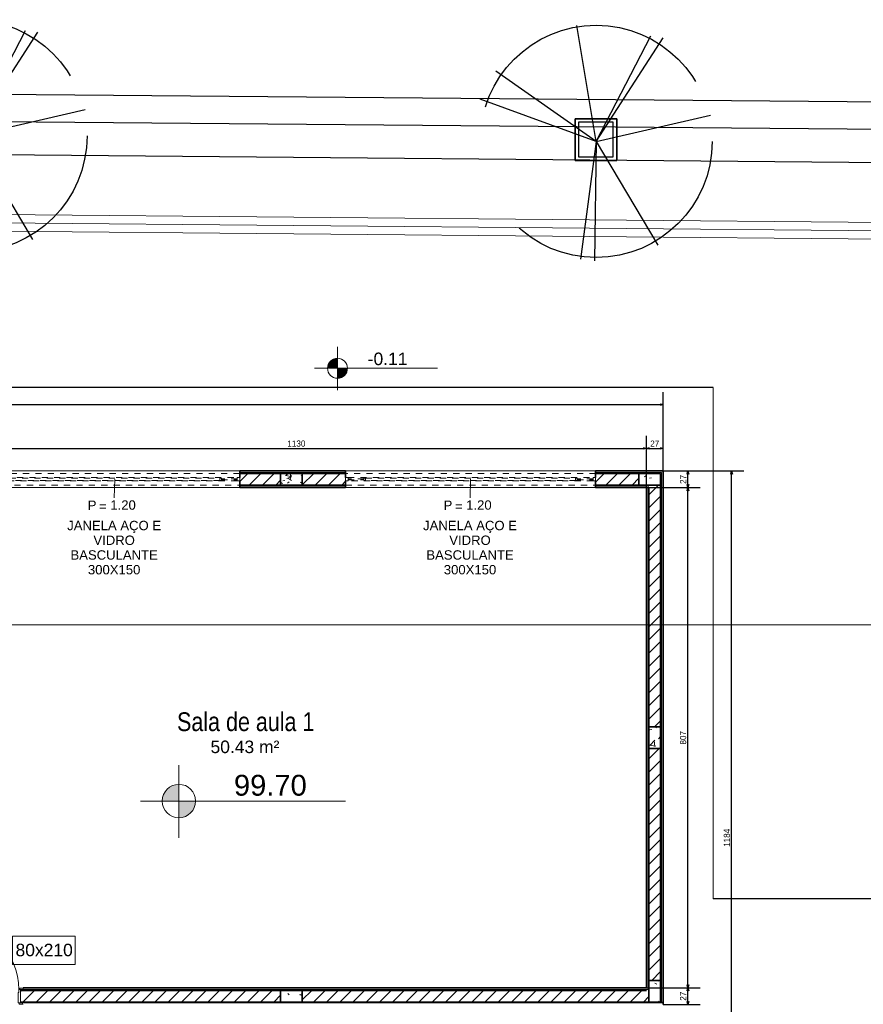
# Model space of a CAD drawing. Header units: millimetres. Extents: x -35 to 343, y 0 to 93.
# Tile 99 of 128: x 223 to 236, y 73 to 89. Entities that reach past the tile are written whole.
import ezdxf

# ---------------------------------------------------------------- set-up
doc = ezdxf.new("R2010")
doc.units = ezdxf.units.MM
doc.linetypes.add('TRACEJADO_P', pattern=[0.1875, 0.125, -0.0625])
doc.linetypes.add('Traço Curto', pattern=[0.00153, 0.001, -0.00053])
for name, color, linetype in [('A-MOBILIARIO', 1, 'Continuous'), ('A-PAREDE', 5, 'Continuous'), ('A-PISOS-NIVEL', 1, 'Continuous'), ('arvore', 74, 'Continuous'), ('MEIOFIO', 2, 'Continuous')]:
    doc.layers.add(name, color=color, linetype=linetype)
for name, color, linetype, lineweight in [('ARQ - ALVENARIA - OSSO', 2, 'Continuous', 35), ('ARQ - COTA_NÍVEL', 2, 'Continuous', 5), ('ARQ - DIVISORIA', 3, 'Continuous', 35), ('ARQ - JANELA', 2, 'Traço Curto', 5), ('ARQ - PAREDE VISTA', 4, 'Continuous', 9), ('ARQ - PAREDES_HACHURA', 9, 'Continuous', 35), ('ARQ - PAREDES_REVESTIMENTO', 3, 'Continuous', 35), ('ARQ - PILAR', 4, 'Continuous', 15), ('ARQ - PISO', 9, 'Continuous', 5), ('ARQ - PORTA', 3, 'Continuous', 9), ('ARQ - PORTA_FOLHA', 3, 'Continuous', 20), ('ARQ - PORTA_GIRO', 1, 'Continuous', 5), ('ARQ - SIMBOLO_CORTE', 2, 'Continuous', 5), ('ARQ -SIMBOLO_PORTA', 2, 'Continuous', 9), ('ARQ -TEXTO_AMBIENTE', 2, 'Continuous', 5), ('ARQ -TEXTO_JANELA', 2, 'Continuous', 9), ('MURO', 2, 'Continuous', 0)]:
    doc.layers.add(name, color=color, linetype=linetype, lineweight=lineweight)
doc.styles.add('Arial Narrow', font='ARIALN.TTF', dxfattribs={"height": 0.225})
doc.styles.add('Arial_2', font='arial.ttf', dxfattribs={"height": 0.15})
doc.styles.add('Arial_3', font='arial.ttf', dxfattribs={"height": 0.0015})
doc.styles.add('Arial_4', font='arial.ttf', dxfattribs={"height": 0.1125})
doc.styles.add('GULIM', font='Gulim.ttf')
doc.linetypes.add('FENCELINE2', pattern='A,6.35,-2.54,[132,ltypeshp.shx,S=2.54,R=0,X=-2.54,Y=0],-2.54,25.4', length=36.83)
doc.dimstyles.new('GULIM-100', dxfattribs={"dimtxt": 0.1, "dimasz": 0.05, "dimexe": 0.2, "dimexo": 0, "dimgap": 0.025, "dimtad": 1, "dimdec": 0, "dimlfac": 100, "dimzin": 12, "dimdsep": 46, "dimtxsty": 'GULIM', "dimblk": 'OPEN30', "dimcen": 0, "dimclrd": 152, "dimclre": 152, "dimclrt": 152, "dimaunit": 1, "dimadec": 0, "dimazin": 0, "dimtfac": 1.875, "dimtdec": 0, "dimtmove": 2, "dimatfit": 3, "dimldrblk": 'OPEN30', "dimfxl": 0, "dimtolj": 1, "dimtzin": 12, "dimlwd": -1, "dimarcsym": 0})
pattern_1 = [(50, (197.3076, 58.02), (0.735391, -0.063667), [0.076711, -0.846512]), (355, (197.3076, 58.02), (-0.141886, 0.771645), [0.061907, -0.67694]), (100.451, (197.3695, 58.0146), (0.593439, 0.707501), [0.065944, -0.71866]), (46.184, (197.3076, 58.2245), (1.094305, -0.169653), [0.11574, -1.269094]), (96.636, (197.3991, 58.2111), (0.958206, 0.998926), [0.098244, -1.07799]), (351.184, (197.3076, 58.2245), (0.958522, 0.999417), [0.09286, -1.014737]), (21, (197.4099, 58.1734), (0.612321, -0.412209), [0.076711, -0.846512]), (326, (197.4099, 58.1734), (0.250004, 0.743684), [0.061907, -0.67694]), (71.451, (197.461, 58.13975), (0.862037, 0.331089), [0.065944, -0.71866]), (37.5, (197.3076, 58.01997), (0.0123895, 0.3419915), [0.033645, -0.63522, 0.033645, -0.6527155, -0.6796317]), (37.5, (197.3076, 58.01997), (0.0123895, 0.3419915), [-1.355226, 0.033645, -0.6459865]), (7.5, (197.3076, 58.01997), (0.269781, 0.404735), [0.033645, -0.357984, 0.033645, -0.6190704, -0.2583946]), (7.5, (197.3076, 58.01997), (0.269781, 0.404735), [-1.044345, 0.033645, -0.2247495]), (327.5, (197.0788, 58.01997), (0.5470468, -0.0229831), [0.033645, -0.222058, 0.033645, -0.765763, -1.0618403]), (327.5, (197.0788, 58.01997), (0.5470468, -0.0229831), [-1.056457, 0.033645, -1.028195]), (317.5, (196.97652, 58.01997), (0.5975357, 0.102292), [0.033645, -0.3001146, 0.033645, -0.497948, -0.753651]), (317.5, (196.97652, 58.01997), (0.5975357, 0.102292), [-0.864007, 0.033645, -0.720006])]
pattern_2 = [(45, (197.30759, 58.01997), (-0.10658234, 0.10658234), [])]

# ---------------------------------------------------------------- blocks, each defined once
blk = doc.blocks.new('_Open30')
at = {"color": 0, "linetype": 'ByBlock', "lineweight": -2}
for p, q in [((-1, 0.27), (0, 0)), ((0, 0), (-1, -0.27)), ((0, 0), (-1, 0))]:
    blk.add_line(p, q, dxfattribs=at)
blk = doc.blocks.new('*D283')
at = {"color": 152, "lineweight": -2, "transparency": 16777216}
for p, q in [((199.223, 85.604), (199.238, 87.309)), ((333.914, 84.427), (333.929, 86.132))]:
    blk.add_line(p, q, dxfattribs=at)
at = {"color": 152, "transparency": 16777216}
blk.add_line((199.286, 87.109), (333.878, 85.932), dxfattribs=at)
at = {"layer": 'DEFPOINTS', "color": 0, "transparency": 16777216}
for p in [(333.928, 85.932), (199.223, 85.604), (333.914, 84.427)]:
    blk.add_point(p, dxfattribs=at)
at = {"color": 152, "transparency": 16777216, "xscale": 0.05, "yscale": 0.05, "zscale": 0.05}
for p, rotation in [((199.236, 87.109), 179.4993539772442), ((333.928, 85.932), 359.4993539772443)]:
    blk.add_blockref('_Open30', p, dxfattribs=dict(at, rotation=rotation))
at = {"color": 152, "transparency": 16777216, "insert": (266.582, 86.597), "char_height": 0.1, "attachment_point": 5, "rotation": 359.4994, "style": 'GULIM'}
blk.add_mtext('\\A1;10000', dxfattribs=at)
blk = doc.blocks.new('POR_PM_GIRO_1FL - 80 x 210 cm Externa-6335210-NÍVEL 1')
at = {"layer": 'ARQ - PORTA'}
for p, q in [((-0.437, 0.739), (-0.437, 0.838)), ((-0.437, 0.838), (-0.405, 0.838)), ((-0.4, 0.849), (-0.405, 0.849)), ((-0.405, 0.849), (-0.405, 0.828)), ((-0.405, 0.828), (-0.405, 0.807)), ((-0.365, 0.849), (-0.36, 0.849)), ((-0.36, 0.849), (-0.36, 0.828)), ((-0.328, 0.838), (-0.36, 0.838)), ((-0.36, 0.828), (-0.36, 0.807)), ((-0.328, 0.739), (-0.328, 0.838)), ((-0.427, 0.739), (-0.437, 0.739)), ((-0.405, 0.818), (-0.427, 0.818)), ((-0.427, 0.818), (-0.427, 0.739)), ((-0.405, 0.807), (-0.4, 0.807)), ((-0.36, 0.807), (-0.365, 0.807)), ((-0.36, 0.818), (-0.338, 0.818)), ((-0.338, 0.818), (-0.338, 0.739)), ((-0.338, 0.739), (-0.328, 0.739)), ((-0.45, 0.095), (-0.41, 0.095)), ((-0.45, 0.08), (-0.45, 0.095)), ((-0.41, 0.08), (-0.45, 0.08)), ((-0.42, -0.08), (-0.42, 0.08)), ((-0.41, 0.095), (-0.41, 0.08)), ((-0.41, 0.08), (-0.4, 0.08)), ((-0.4, 0.08), (-0.4, 0.045)), ((-0.4, 0.045), (-0.39, 0.045)), ((-0.39, 0.045), (-0.39, -0.08)), ((0.39, 0.045), (0.4, 0.045)), ((0.39, -0.08), (0.39, 0.045)), ((0.4, 0.08), (0.41, 0.08)), ((0.4, 0.045), (0.4, 0.08)), ((0.41, 0.08), (0.41, 0.095)), ((0.41, 0.095), (0.45, 0.095)), ((0.45, 0.08), (0.41, 0.08)), ((0.42, 0.08), (0.42, -0.08)), ((0.45, 0.095), (0.45, 0.08)), ((-0.445, -0.08), (-0.405, -0.08)), ((-0.445, -0.095), (-0.445, -0.08)), ((-0.405, -0.095), (-0.445, -0.095)), ((-0.405, -0.08), (-0.405, -0.095)), ((-0.39, -0.08), (-0.405, -0.08)), ((0.405, -0.08), (0.39, -0.08)), ((0.405, -0.08), (0.445, -0.08)), ((0.405, -0.095), (0.405, -0.08)), ((0.445, -0.095), (0.405, -0.095)), ((0.445, -0.08), (0.445, -0.095))]:
    blk.add_line(p, q, dxfattribs=at)
at = {"layer": 'ARQ - PORTA_FOLHA'}
for p, q in [((-0.4, 0.88), (-0.365, 0.88)), ((-0.4, 0.08), (-0.4, 0.88)), ((-0.365, 0.88), (-0.365, 0.08)), ((-0.365, 0.08), (-0.4, 0.08))]:
    blk.add_line(p, q, dxfattribs=at)
at = {"layer": 'ARQ - PORTA_GIRO'}
blk.add_arc((-0.4, 0.08), 0.8, 359.9678, 89.9678, dxfattribs=at)
blk = doc.blocks.new('JANELA BASCULANTE PRÁTICA DE REVIT - JANELA AÇO E VIDRO BASCULANTE 300X150-V11-NÍVEL 1')
at = {"layer": 'ARQ - JANELA'}
for p, q in [((1.5, 0.07), (-1.5, 0.07)), ((-1.47, 0.02), (-1.5, 0.02)), ((-1.5, 0.02), (-1.5, -0.02)), ((-1.47, -0.02), (-1.47, 0.02)), ((-1.47, 0.02), (1.47, 0.02)), ((-1.28, 0.005), (-1.47, 0.005)), ((-1.47, 0.005), (-1.47, -0.005)), ((-1.26, 0.015), (-1.28, 0.015)), ((-1.28, 0.015), (-1.28, -0.015)), ((-1.28, -0.005), (-1.28, 0.005)), ((-1.26, -0.015), (-1.26, 0.015)), ((-1.26, 0.015), (1.26, 0.015)), ((1.28, 0.015), (1.26, 0.015)), ((1.26, 0.015), (1.26, -0.015)), ((1.28, -0.015), (1.28, 0.015)), ((1.47, 0.005), (1.28, 0.005)), ((1.28, 0.005), (1.28, -0.005)), ((1.5, 0.02), (1.47, 0.02)), ((1.47, 0.02), (1.47, -0.02)), ((1.47, -0.005), (1.47, 0.005)), ((1.5, -0.02), (1.5, 0.02)), ((-1.5, -0.02), (-1.47, -0.02)), ((-1.5, -0.07), (1.5, -0.07)), ((-1.47, -0.005), (-1.28, -0.005)), ((1.47, -0.02), (-1.47, -0.02)), ((-1.28, -0.015), (-1.26, -0.015)), ((1.26, -0.015), (-1.26, -0.015)), ((1.26, -0.015), (1.28, -0.015)), ((1.28, -0.005), (1.47, -0.005)), ((1.47, -0.02), (1.5, -0.02))]:
    blk.add_line(p, q, dxfattribs=at)
blk = doc.blocks.new('JANELA BASCULANTE PRÁTICA DE REVIT - JANELA AÇO E VIDRO BASCULANTE 300X150-V7-NÍVEL 1')
at = {"layer": 'ARQ - JANELA'}
for p, q in [((1.5, 0.07), (-1.5, 0.07)), ((-1.47, 0.02), (-1.5, 0.02)), ((-1.5, 0.02), (-1.5, -0.02)), ((-1.47, -0.02), (-1.47, 0.02)), ((-1.47, 0.02), (1.47, 0.02)), ((-1.28, 0.005), (-1.47, 0.005)), ((-1.47, 0.005), (-1.47, -0.005)), ((-1.26, 0.015), (-1.28, 0.015)), ((-1.28, 0.015), (-1.28, -0.015)), ((-1.28, -0.005), (-1.28, 0.005)), ((-1.26, -0.015), (-1.26, 0.015)), ((-1.26, 0.015), (1.26, 0.015)), ((1.28, 0.015), (1.26, 0.015)), ((1.26, 0.015), (1.26, -0.015)), ((1.28, -0.015), (1.28, 0.015)), ((1.47, 0.005), (1.28, 0.005)), ((1.28, 0.005), (1.28, -0.005)), ((1.5, 0.02), (1.47, 0.02)), ((1.47, 0.02), (1.47, -0.02)), ((1.47, -0.005), (1.47, 0.005)), ((1.5, -0.02), (1.5, 0.02)), ((-1.5, -0.02), (-1.47, -0.02)), ((-1.5, -0.07), (1.5, -0.07)), ((-1.47, -0.005), (-1.28, -0.005)), ((1.47, -0.02), (-1.47, -0.02)), ((-1.28, -0.015), (-1.26, -0.015)), ((1.26, -0.015), (-1.26, -0.015)), ((1.26, -0.015), (1.28, -0.015)), ((1.28, -0.005), (1.47, -0.005)), ((1.47, -0.02), (1.5, -0.02))]:
    blk.add_line(p, q, dxfattribs=at)
blk = doc.blocks.new('Elevações de ponto - Cota de Nível 1-825078-NÍVEL 1')
at = {"layer": 'ARQ - COTA_NÍVEL'}
h = blk.add_hatch(color=256, dxfattribs=at)
edge = h.paths.add_edge_path(flags=0)
edge.add_line((0, 0.002278), (0, 0.000678))
edge.add_line((0, 0.000678), (-0.0016, 0.000678))
edge.add_arc((0, 0.000678), 0.0016, 90, 180, ccw=False)
h = blk.add_hatch(color=256, dxfattribs=at)
edge = h.paths.add_edge_path(flags=0)
edge.add_arc((0, 0.000678), 0.0016, 270, 360, ccw=False)
edge.add_line((0, -0.000922), (0, 0.000678))
edge.add_line((0, 0.000678), (0.0016, 0.000678))
for p, q in [((0, 0.004106), (0, -0.002843)), ((0, -0.00218), (0, 0.003078)), ((0, 0.000678), (0, 0.002278)), ((-0.003665, 0.000678), (0.016004, 0.000678)), ((-0.0016, 0.000678), (0, 0.000678)), ((0.0016, 0.000678), (0, 0.000678)), ((0, 0.000678), (0, -0.000922))]:
    blk.add_line(p, q, dxfattribs=at)
blk.add_circle((0, 0.000678), 0.0016, dxfattribs=at)
for start, end in [(90, 180), (270, 360)]:
    blk.add_arc((0, 0.000678), 0.0016, start, end, dxfattribs=at)
blk = doc.blocks.new('Identificador de Porta - Legal-790717-NÍVEL 1')
at = {"layer": 'ARQ -SIMBOLO_PORTA'}
for p, q in [((-0.00575, -0.0037), (-0.00575, 0.00083)), ((-0.00575, 0.00083), (0.00425, 0.00083)), ((0.00425, 0.00083), (0.00425, -0.0037)), ((0.00425, -0.0037), (-0.00575, -0.0037))]:
    blk.add_line(p, q, dxfattribs=at)
blk = doc.blocks.new('Identificação de Janela - Modelo 1-6080617-NÍVEL 1')
at = {"layer": 'ARQ -TEXTO_JANELA', "char_height": 0.0015, "attachment_point": 1, "style": 'Arial_3'}
for s, insert, width in [('P', (-0.00449, 0.00572), 0.0016835), ('=', (-0.00267, 0.00556), 0.0015232)]:
    blk.add_mtext(s, dxfattribs=dict(at, insert=insert, width=width))
blk = doc.blocks.new('*D483')
at = {"layer": 'A-PAREDE', "color": 152, "lineweight": -2, "transparency": 16777216}
for p, q in [((221.401, 80.996), (221.401, 81.83)), ((232.705, 80.996), (232.705, 81.83))]:
    blk.add_line(p, q, dxfattribs=at)
at = {"layer": 'A-PAREDE', "color": 152, "transparency": 16777216}
blk.add_line((221.451, 81.63), (232.655, 81.63), dxfattribs=at)
at = {"layer": 'DEFPOINTS', "color": 0, "transparency": 16777216}
for p in [(232.705, 81.63), (221.401, 80.996), (232.705, 80.996)]:
    blk.add_point(p, dxfattribs=at)
at = {"layer": 'A-PAREDE', "color": 152, "transparency": 16777216, "xscale": 0.05, "yscale": 0.05, "zscale": 0.05, "rotation": 180}
blk.add_blockref('_Open30', (221.401, 81.63), dxfattribs=at)
at = {"layer": 'A-PAREDE', "color": 152, "transparency": 16777216, "xscale": 0.05, "yscale": 0.05, "zscale": 0.05}
blk.add_blockref('_Open30', (232.705, 81.63), dxfattribs=at)
at = {"layer": 'A-PAREDE', "color": 152, "transparency": 16777216, "insert": (227.053, 81.706), "char_height": 0.1, "attachment_point": 5, "style": 'GULIM'}
blk.add_mtext('\\A1;1130', dxfattribs=at)
blk = doc.blocks.new('*D484')
at = {"layer": 'A-PAREDE', "color": 152, "lineweight": -2, "transparency": 16777216}
for p, q in [((232.705, 80.996), (232.705, 81.83)), ((232.975, 81.265), (232.975, 81.83))]:
    blk.add_line(p, q, dxfattribs=at)
at = {"layer": 'A-PAREDE', "color": 152, "transparency": 16777216}
blk.add_line((232.755, 81.63), (232.925, 81.63), dxfattribs=at)
at = {"layer": 'DEFPOINTS', "color": 0, "transparency": 16777216}
for p in [(232.975, 81.63), (232.975, 81.265), (232.705, 80.996)]:
    blk.add_point(p, dxfattribs=at)
at = {"layer": 'A-PAREDE', "color": 152, "transparency": 16777216, "xscale": 0.05, "yscale": 0.05, "zscale": 0.05, "rotation": 180}
blk.add_blockref('_Open30', (232.705, 81.63), dxfattribs=at)
at = {"layer": 'A-PAREDE', "color": 152, "transparency": 16777216, "xscale": 0.05, "yscale": 0.05, "zscale": 0.05}
blk.add_blockref('_Open30', (232.975, 81.63), dxfattribs=at)
at = {"layer": 'A-PAREDE', "color": 152, "transparency": 16777216, "insert": (232.84, 81.706), "char_height": 0.1, "attachment_point": 5, "style": 'GULIM'}
blk.add_mtext('\\A1;27', dxfattribs=at)
blk = doc.blocks.new('*D485')
at = {"layer": 'A-PAREDE', "color": 152, "lineweight": -2, "transparency": 16777216}
for p, q in [((201.214, 81.265), (201.214, 82.537)), ((232.975, 81.265), (232.975, 82.537))]:
    blk.add_line(p, q, dxfattribs=at)
at = {"layer": 'A-PAREDE', "color": 152, "transparency": 16777216}
blk.add_line((201.264, 82.337), (232.925, 82.337), dxfattribs=at)
at = {"layer": 'DEFPOINTS', "color": 0, "transparency": 16777216}
for p in [(232.975, 82.337), (201.214, 81.265), (232.975, 81.265)]:
    blk.add_point(p, dxfattribs=at)
at = {"layer": 'A-PAREDE', "color": 152, "transparency": 16777216, "xscale": 0.05, "yscale": 0.05, "zscale": 0.05, "rotation": 180}
blk.add_blockref('_Open30', (201.214, 82.337), dxfattribs=at)
at = {"layer": 'A-PAREDE', "color": 152, "transparency": 16777216, "xscale": 0.05, "yscale": 0.05, "zscale": 0.05}
blk.add_blockref('_Open30', (232.975, 82.337), dxfattribs=at)
at = {"layer": 'A-PAREDE', "color": 152, "transparency": 16777216, "insert": (217.094, 82.413), "char_height": 0.1, "attachment_point": 5, "style": 'GULIM'}
blk.add_mtext('\\A1;3176', dxfattribs=at)
blk = doc.blocks.new('*D445')
at = {"layer": 'A-PAREDE', "color": 152, "lineweight": -2, "transparency": 16777216}
for p, q in [((232.705, 72.921), (233.575, 72.921)), ((232.975, 72.652), (233.575, 72.652))]:
    blk.add_line(p, q, dxfattribs=at)
at = {"layer": 'A-PAREDE', "color": 152, "transparency": 16777216}
blk.add_line((233.375, 72.702), (233.375, 72.871), dxfattribs=at)
at = {"layer": 'DEFPOINTS', "color": 0, "transparency": 16777216}
for p in [(232.705, 72.921), (233.375, 72.921), (232.975, 72.652)]:
    blk.add_point(p, dxfattribs=at)
at = {"layer": 'A-PAREDE', "color": 152, "transparency": 16777216, "xscale": 0.05, "yscale": 0.05, "zscale": 0.05}
for p, rotation in [((233.375, 72.921), 90), ((233.375, 72.652), 270)]:
    blk.add_blockref('_Open30', p, dxfattribs=dict(at, rotation=rotation))
at = {"layer": 'A-PAREDE', "color": 152, "transparency": 16777216, "insert": (233.298, 72.786), "char_height": 0.1, "attachment_point": 5, "rotation": 90, "style": 'GULIM'}
blk.add_mtext('\\A1;27', dxfattribs=at)
blk = doc.blocks.new('*D446')
at = {"layer": 'A-PAREDE', "color": 152, "lineweight": -2, "transparency": 16777216}
for p, q in [((232.705, 80.996), (233.575, 80.996)), ((232.705, 72.921), (233.575, 72.921))]:
    blk.add_line(p, q, dxfattribs=at)
at = {"layer": 'A-PAREDE', "color": 152, "transparency": 16777216}
blk.add_line((233.375, 72.971), (233.375, 80.946), dxfattribs=at)
at = {"layer": 'DEFPOINTS', "color": 0, "transparency": 16777216}
for p in [(232.705, 80.996), (233.375, 80.996), (232.705, 72.921)]:
    blk.add_point(p, dxfattribs=at)
at = {"layer": 'A-PAREDE', "color": 152, "transparency": 16777216, "xscale": 0.05, "yscale": 0.05, "zscale": 0.05}
for p, rotation in [((233.375, 80.996), 90), ((233.375, 72.921), 270)]:
    blk.add_blockref('_Open30', p, dxfattribs=dict(at, rotation=rotation))
at = {"layer": 'A-PAREDE', "color": 152, "transparency": 16777216, "insert": (233.298, 76.958), "char_height": 0.1, "attachment_point": 5, "rotation": 90, "style": 'GULIM'}
blk.add_mtext('\\A1;807', dxfattribs=at)
blk = doc.blocks.new('*D447')
at = {"layer": 'A-PAREDE', "color": 152, "lineweight": -2, "transparency": 16777216}
for p, q in [((232.975, 81.265), (233.575, 81.265)), ((232.705, 80.996), (233.575, 80.996))]:
    blk.add_line(p, q, dxfattribs=at)
at = {"layer": 'A-PAREDE', "color": 152, "transparency": 16777216}
blk.add_line((233.375, 81.046), (233.375, 81.215), dxfattribs=at)
at = {"layer": 'DEFPOINTS', "color": 0, "transparency": 16777216}
for p in [(232.975, 81.265), (233.375, 81.265), (232.705, 80.996)]:
    blk.add_point(p, dxfattribs=at)
at = {"layer": 'A-PAREDE', "color": 152, "transparency": 16777216, "xscale": 0.05, "yscale": 0.05, "zscale": 0.05}
for p, rotation in [((233.375, 81.265), 90), ((233.375, 80.996), 270)]:
    blk.add_blockref('_Open30', p, dxfattribs=dict(at, rotation=rotation))
at = {"layer": 'A-PAREDE', "color": 152, "transparency": 16777216, "insert": (233.298, 81.13), "char_height": 0.1, "attachment_point": 5, "rotation": 90, "style": 'GULIM'}
blk.add_mtext('\\A1;27', dxfattribs=at)
blk = doc.blocks.new('*D448')
at = {"layer": 'A-PAREDE', "color": 152, "lineweight": -2, "transparency": 16777216}
for p, q in [((232.975, 81.265), (234.281, 81.265)), ((232.975, 69.422), (234.281, 69.422))]:
    blk.add_line(p, q, dxfattribs=at)
at = {"layer": 'A-PAREDE', "color": 152, "transparency": 16777216}
blk.add_line((234.081, 69.472), (234.081, 81.215), dxfattribs=at)
at = {"layer": 'DEFPOINTS', "color": 0, "transparency": 16777216}
for p in [(232.975, 81.265), (234.081, 81.265), (232.975, 69.422)]:
    blk.add_point(p, dxfattribs=at)
at = {"layer": 'A-PAREDE', "color": 152, "transparency": 16777216, "xscale": 0.05, "yscale": 0.05, "zscale": 0.05}
for p, rotation in [((234.081, 81.265), 90), ((234.081, 69.422), 270)]:
    blk.add_blockref('_Open30', p, dxfattribs=dict(at, rotation=rotation))
at = {"layer": 'A-PAREDE', "color": 152, "transparency": 16777216, "insert": (234.005, 75.343), "char_height": 0.1, "attachment_point": 5, "rotation": 90, "style": 'GULIM'}
blk.add_mtext('\\A1;1184', dxfattribs=at)
blk = doc.blocks.new('*D338')
at = {"color": 152, "lineweight": -2, "transparency": 16777216}
for p, q in [((199.227, 85.604), (199.237, 86.772)), ((239.23, 85.254), (239.24, 86.422))]:
    blk.add_line(p, q, dxfattribs=at)
at = {"color": 152, "transparency": 16777216}
blk.add_line((199.285, 86.572), (239.188, 86.223), dxfattribs=at)
at = {"layer": 'DEFPOINTS', "color": 0, "transparency": 16777216}
for p in [(239.238, 86.222), (199.227, 85.604), (239.23, 85.254)]:
    blk.add_point(p, dxfattribs=at)
at = {"color": 152, "transparency": 16777216, "xscale": 0.05, "yscale": 0.05, "zscale": 0.05}
for p, rotation in [((199.235, 86.572), 179.499353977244), ((239.238, 86.222), 359.499353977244)]:
    blk.add_blockref('_Open30', p, dxfattribs=dict(at, rotation=rotation))
at = {"color": 152, "transparency": 16777216, "insert": (219.237, 86.474), "char_height": 0.1, "attachment_point": 5, "rotation": 359.4994, "style": 'GULIM'}
blk.add_mtext('\\A1;4000', dxfattribs=at)
blk = doc.blocks.new('A$C49980CD7')
at = {"layer": 'arvore', "linetype": 'TRACEJADO_P', "ltscale": 35}
for q in [(1.589, 3.865), (2.802, 3.692), (3.004, 3.663), (0.261, 3.115), (0.001, 2.654), (3.783, 2.394), (1.647, 0.029), (1.878, 0), (2.917, 0.26)]:
    blk.add_line((1.906, 1.961), q, dxfattribs=at)
blk.add_circle((1.906, 1.961), 1.906, dxfattribs=at)

msp = doc.modelspace()

# ---------------------------------------------------------------- hatches: boundary and pattern name
at = {"layer": 'ARQ - PAREDES_HACHURA'}
h = msp.add_hatch(color=256, dxfattribs=at)
h.paths.add_polyline_path([(232.93423, 81.22444), (232.93421, 81.2379), (231.8845, 81.2379), (231.8845, 81.22444), (232.58432, 81.22444)], flags=0)
h.paths.add_polyline_path([(227.14727, 81.22444), (227.84706, 81.22444), (227.84706, 81.2379), (226.13855, 81.2379), (226.13855, 81.22444), (226.79736, 81.22444)], flags=0)
h.paths.add_polyline_path([(221.44105, 81.22444), (222.10052, 81.22445), (222.1005, 81.2379), (220.39134, 81.2379), (220.39134, 81.22444), (221.09114, 81.22444)], flags=0)
h.paths.add_polyline_path([(215.65409, 81.22444), (216.35388, 81.22444), (216.35388, 81.2379), (214.56396, 81.2379), (214.56399, 81.22444), (215.30418, 81.22444)], flags=0)
h.paths.add_polyline_path([(209.78638, 81.22444), (210.52658, 81.22444), (210.52657, 81.2379), (201.25397, 81.2379), (201.25397, 81.22444), (209.59797, 81.22444)], flags=0)
h = msp.add_hatch(dxfattribs=at)
h.set_pattern_fill('FP_6', color=256, scale=1.345805, style=0, pattern_type=2)
h.set_pattern_definition(pattern_2)
h.paths.add_polyline_path([(221.44105, 81.03603), (222.1005, 81.03603), (222.1005, 81.22444), (221.44105, 81.22444), (221.44105, 81.07467)], flags=0)
h.paths.add_polyline_path([(226.79736, 81.03603), (226.79736, 81.22444), (226.13791, 81.22444), (226.13791, 81.03603)], flags=0)
h = msp.add_hatch(dxfattribs=at)
h.set_pattern_fill('FP_6', color=256, scale=1.345805, style=0, pattern_type=2)
h.set_pattern_definition(pattern_2)
h.paths.add_polyline_path([(232.58432, 81.03603), (232.58432, 81.22444), (231.8845, 81.22444), (231.8845, 81.03603)], flags=0)
h.paths.add_polyline_path([(227.56667, 81.03603), (227.84709, 81.03603), (227.84709, 81.22444), (227.14727, 81.22444), (227.14727, 81.03603)], flags=0)
for points in [[(232.94769, 72.69204), (232.94769, 81.2379), (232.93423, 81.2379), (232.93423, 72.69204)], [(232.74582, 72.88045), (232.74582, 81.02257), (232.73236, 81.02257), (232.73236, 72.88045)], [(232.70544, 72.88045), (232.73236, 72.88136), (232.7314, 72.89391), (222.63882, 72.89391), (222.63882, 72.88045), (232.13717, 72.88045)], [(232.13717, 72.67858), (232.9746, 72.67858), (232.9746, 72.69204), (222.63209, 72.69204), (222.63209, 72.67858), (227.56667, 72.67858)]]:
    msp.add_hatch(color=256, dxfattribs=at).paths.add_polyline_path(points, flags=0)
h = msp.add_hatch(color=256, dxfattribs=at)
h.paths.add_polyline_path([(232.7445, 81.02257), (232.74582, 81.02257), (232.74582, 81.03603), (231.8845, 81.03603), (231.8845, 81.02257), (232.73245, 81.02257)], flags=0)
h.paths.add_polyline_path([(226.13788, 81.02257), (226.13791, 81.02257), (227.84705, 81.02257), (227.84705, 81.03603), (226.13788, 81.03602)], flags=0)
h.paths.add_polyline_path([(221.37376, 81.02257), (222.1005, 81.02257), (222.1005, 81.03603), (221.3603, 81.03603), (221.3603, 81.02257)], flags=0)
h = msp.add_hatch(dxfattribs=at)
h.set_pattern_fill('FP_6', color=256, scale=1.345805, style=0, pattern_type=2)
h.set_pattern_definition(pattern_2)
h.paths.add_polyline_path([(232.74582, 77.13319), (232.93423, 77.13319), (232.93423, 81.03603), (232.74582, 81.03603), (232.74582, 80.99565)], flags=0)
h = msp.add_hatch(dxfattribs=at)
h.set_pattern_fill('FP_6', color=256, scale=1.345805, style=0, pattern_type=2)
h.set_pattern_definition(pattern_2)
h.paths.add_polyline_path([(232.74582, 73.04195), (232.93423, 73.04195), (232.93423, 76.78328), (232.74582, 76.78328), (232.74582, 75.24514)], flags=0)
h = msp.add_hatch(dxfattribs=at)
h.set_pattern_fill('FP_6', color=256, scale=1.345805, style=0, pattern_type=2)
h.set_pattern_definition(pattern_2)
h.paths.add_polyline_path([(221.46797, 72.69204), (221.46797, 72.88045), (221.3603, 72.88045), (221.3603, 72.69204), (221.43494, 72.69204)], flags=0)
h.paths.add_polyline_path([(226.79736, 72.69204), (226.79736, 72.88045), (222.59845, 72.88045), (222.59845, 72.69204), (222.99618, 72.69204)], flags=0)
h = msp.add_hatch(dxfattribs=at)
h.set_pattern_fill('FP_6', color=256, scale=1.345805, style=0, pattern_type=2)
h.set_pattern_definition(pattern_2)
h.paths.add_polyline_path([(232.74582, 72.69204), (232.74582, 72.88045), (227.14727, 72.88045), (227.14727, 72.69204), (232.13717, 72.69204)], flags=0)
at = {"layer": 'ARQ - PILAR'}
h = msp.add_hatch(dxfattribs=at)
h.set_pattern_fill('FP_1', color=256, scale=1.345805, style=0, pattern_type=2)
h.set_pattern_definition(pattern_1)
h.paths.add_polyline_path([(226.79736, 81.03603), (227.14727, 81.03603), (227.14727, 81.22444), (226.79736, 81.22444), (226.79736, 81.07467)], flags=0)
h = msp.add_hatch(dxfattribs=at)
h.set_pattern_fill('FP_1', color=256, scale=1.345805, style=0, pattern_type=2)
h.set_pattern_definition(pattern_1)
h.paths.add_polyline_path([(232.93423, 81.03603), (232.93423, 81.22444), (232.58432, 81.22444), (232.58432, 81.03603), (232.74582, 81.03603)], flags=0)
h = msp.add_hatch(dxfattribs=at)
h.set_pattern_fill('FP_1', color=256, scale=1.345805, style=0, pattern_type=2)
h.set_pattern_definition(pattern_1)
h.paths.add_polyline_path([(232.74582, 76.78328), (232.93423, 76.78328), (232.93423, 77.13319), (232.74582, 77.13319)], flags=0)
h = msp.add_hatch(dxfattribs=at)
h.set_pattern_fill('FP_1', color=256, scale=1.345805, style=0, pattern_type=2)
h.set_pattern_definition(pattern_1)
h.paths.add_polyline_path([(232.74582, 72.69204), (232.93423, 72.69204), (232.93423, 73.04195), (232.74582, 73.04195), (232.74582, 72.88045)], flags=0)
h = msp.add_hatch(dxfattribs=at)
h.set_pattern_fill('FP_1', color=256, scale=1.345805, style=0, pattern_type=2)
h.set_pattern_definition(pattern_1)
h.paths.add_polyline_path([(227.14727, 72.69204), (227.14727, 72.88045), (226.79736, 72.88045), (226.79736, 72.69204)], flags=0)

# ---------------------------------------------------------------- linework, layer by layer
at = {"layer": 'A-MOBILIARIO', "color": 251, "linetype": 'Continuous', "flags": 128}
for points in [[(231.55389, 86.95085), (232.22696, 86.95085), (232.22696, 86.27777), (231.55389, 86.27777)], [(231.55389, 86.95085), (231.55389, 86.27777), (232.22696, 86.27777), (232.22696, 86.95085)], [(231.60998, 86.33386), (232.17087, 86.33386), (232.17087, 86.89476), (231.60998, 86.89476)]]:
    msp.add_lwpolyline(points, close=True, dxfattribs=at)
at = {"layer": 'A-PISOS-NIVEL', "color": 252}
for p, q in [((233.78209, 82.61097), (200.40591, 82.61097)), ((248.86269, 74.35546), (233.78209, 74.35546))]:
    msp.add_line(p, q, dxfattribs=at)
at = {"layer": 'ARQ - ALVENARIA - OSSO'}
for p, q in [((226.79736, 81.22444), (226.13791, 81.22444)), ((226.13791, 81.22444), (226.13791, 81.15715)), ((226.79736, 81.03603), (226.79736, 81.22444)), ((227.84709, 81.22444), (227.14727, 81.22444)), ((227.14727, 81.22444), (227.14727, 81.03603)), ((227.84709, 81.15715), (227.84709, 81.22444)), ((232.58432, 81.22444), (231.8845, 81.22444)), ((231.8845, 81.22444), (231.8845, 81.15715)), ((232.58432, 81.03603), (232.58432, 81.22444)), ((226.13791, 81.10332), (226.13791, 81.03603)), ((227.84709, 81.03603), (227.84709, 81.10332)), ((231.8845, 81.10332), (231.8845, 81.03603)), ((226.13791, 81.03603), (226.79736, 81.03603)), ((227.14727, 81.03603), (227.84709, 81.03603)), ((231.8845, 81.03603), (232.58432, 81.03603)), ((232.93423, 81.03603), (232.74582, 81.03603)), ((232.74582, 81.02257), (232.74582, 81.03603)), ((232.74582, 80.99565), (232.74582, 77.13319)), ((232.93423, 77.13319), (232.93423, 81.03603)), ((232.74582, 77.13319), (232.93423, 77.13319)), ((232.93423, 76.78328), (232.74582, 76.78328)), ((232.74582, 76.78328), (232.74582, 73.04195)), ((232.93423, 73.04195), (232.93423, 76.78328)), ((232.74582, 73.04195), (232.93423, 73.04195)), ((226.79736, 72.88045), (222.59845, 72.88045)), ((226.79736, 72.69204), (226.79736, 72.88045)), ((232.70544, 72.88045), (227.14727, 72.88045)), ((227.14727, 72.88045), (227.14727, 72.69204)), ((232.73236, 72.88045), (232.74582, 72.88045)), ((232.74582, 72.69204), (232.74582, 72.88045)), ((222.59845, 72.69204), (226.79736, 72.69204)), ((227.14727, 72.69204), (232.74582, 72.69204))]:
    msp.add_line(p, q, dxfattribs=at)
at = {"layer": 'ARQ - DIVISORIA'}
for p, q in [((226.13855, 81.2379), (226.13855, 81.22444)), ((226.79736, 81.22444), (227.14727, 81.22444)), ((227.84706, 81.22444), (227.84706, 81.2379)), ((231.8845, 81.2379), (231.8845, 81.22444)), ((232.58432, 81.22444), (232.93423, 81.22444)), ((232.93423, 81.22444), (232.93423, 72.69204)), ((227.14727, 81.03603), (226.13788, 81.03603)), ((226.13788, 81.03603), (226.13788, 81.02257)), ((227.84705, 81.02257), (227.84705, 81.03603)), ((231.8845, 81.03603), (231.8845, 81.02257)), ((232.74582, 81.03603), (232.58432, 81.03603)), ((232.74582, 72.88045), (232.74582, 77.13319)), ((222.63882, 72.89391), (222.63882, 72.88045)), ((226.79736, 72.88045), (227.14727, 72.88045)), ((222.63209, 72.69204), (222.63209, 72.67858)), ((232.93423, 72.69204), (226.79736, 72.69204)), ((232.9746, 72.67858), (232.9746, 72.69204))]:
    msp.add_line(p, q, dxfattribs=at)
at = {"layer": 'ARQ - PAREDE VISTA'}
for p, q in [((222.10052, 81.26482), (226.13855, 81.26482)), ((226.13855, 81.2379), (227.84706, 81.2379)), ((227.84706, 81.26482), (231.8845, 81.26482)), ((231.8845, 81.2379), (232.94769, 81.2379)), ((232.94769, 81.2379), (232.94769, 72.69204)), ((226.13788, 80.99565), (222.1005, 80.99565)), ((227.84705, 81.02257), (226.13788, 81.02257)), ((231.8845, 80.99565), (227.84705, 80.99565)), ((232.73236, 81.02257), (231.8845, 81.02257)), ((232.73236, 72.89391), (232.73236, 81.02257)), ((222.63882, 72.89391), (232.73236, 72.89391)), ((232.9746, 72.67858), (222.63209, 72.67858)), ((232.9746, 72.69204), (232.94769, 72.69204))]:
    msp.add_line(p, q, dxfattribs=at)
at = {"layer": 'ARQ - PAREDES_REVESTIMENTO'}
for p, q in [((227.84706, 81.26482), (226.13855, 81.26482)), ((226.13855, 81.26482), (226.13855, 81.2379)), ((227.84706, 81.2379), (227.84706, 81.26482)), ((232.9746, 81.26482), (231.8845, 81.26482)), ((231.8845, 81.26482), (231.8845, 81.2379)), ((232.9746, 72.69204), (232.9746, 81.26482)), ((226.13788, 81.02257), (226.13788, 80.99565)), ((226.13788, 80.99565), (227.84705, 80.99565)), ((227.84705, 80.99565), (227.84705, 81.02257)), ((231.8845, 81.02257), (231.8845, 80.99565)), ((231.8845, 80.99565), (232.70544, 80.99565)), ((232.70544, 80.99565), (232.70544, 72.92082)), ((232.70544, 72.92082), (222.63882, 72.92082)), ((222.63882, 72.92082), (222.63882, 72.91409)), ((222.63209, 72.65839), (222.63209, 72.65166)), ((232.9746, 72.65166), (232.9746, 72.67858))]:
    msp.add_line(p, q, dxfattribs=at)
at = {"layer": 'ARQ - PILAR'}
for p, q in [((227.14727, 81.22444), (226.79736, 81.22444)), ((226.79736, 81.22444), (226.79736, 81.03603)), ((227.14727, 81.03603), (227.14727, 81.22444)), ((232.93423, 81.22444), (232.58432, 81.22444)), ((232.58432, 81.22444), (232.58432, 81.03603)), ((232.93423, 81.03603), (232.93423, 81.22444)), ((226.79736, 81.03603), (227.14727, 81.03603)), ((232.58432, 81.03603), (232.93423, 81.03603)), ((232.93423, 77.13319), (232.74582, 77.13319)), ((232.74582, 77.13319), (232.74582, 76.78328)), ((232.93423, 76.78328), (232.93423, 77.13319)), ((232.74582, 76.78328), (232.93423, 76.78328)), ((232.93423, 73.04195), (232.74582, 73.04195)), ((232.74582, 73.04195), (232.74582, 72.69204)), ((232.93423, 72.69204), (232.93423, 73.04195)), ((227.14727, 72.88045), (226.79736, 72.88045)), ((226.79736, 72.88045), (226.79736, 72.69204)), ((227.14727, 72.69204), (227.14727, 72.88045)), ((226.79736, 72.69204), (227.14727, 72.69204)), ((232.74582, 72.69204), (232.93423, 72.69204))]:
    msp.add_line(p, q, dxfattribs=at)
at = {"layer": 'ARQ - PISO'}
msp.add_line((233.78209, 74.35546), (233.78209, 82.61097), dxfattribs=at)
at = {"layer": 'ARQ - SIMBOLO_CORTE'}
msp.add_line((335.7521, 78.7829), (197.70433, 78.7829), dxfattribs=at)
at = {"layer": 'ARQ -TEXTO_JANELA'}
for p, q in [((224.11921, 81.13024), (224.11035, 80.83174)), ((229.86579, 81.13024), (229.85694, 80.83174))]:
    msp.add_line(p, q, dxfattribs=at)
at = {"layer": 'MEIOFIO'}
msp.add_line((190.5328, 87.62588), (343.26479, 86.29128), dxfattribs=at)
at = {"layer": 'MURO', "color": 2, "linetype": 'ByBlock'}
for p, q in [((238.89682, 85.25729), (199.4826, 85.60169)), ((239.09015, 84.98636), (199.48025, 85.33247))]:
    msp.add_line(p, q, dxfattribs=at)
at = {"layer": 'MURO', "color": 1, "linetype": 'FENCELINE2', "ltscale": 0.01}
msp.add_line((238.99349, 85.12182), (199.48143, 85.46708), dxfattribs=at)

# ---------------------------------------------------------------- block references
at = {"linetype": 'Continuous', "xscale": 0.9832559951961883, "yscale": 0.9832559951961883, "zscale": 0.9832559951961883}
for p in [(219.92408, 84.74691), (230.01983, 84.65705)]:
    msp.add_blockref('A$C49980CD7', p, dxfattribs=at)
at = {"layer": 'ARQ - COTA_NÍVEL'}
for p, xscale, yscale, zscale in [((227.71749, 82.85367), 100.9353938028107, 100.9353938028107, 100.9353938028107), ((225.15507, 75.8226), 168.2692307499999, 168.2692307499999, 168.2692307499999)]:
    msp.add_blockref('Elevações de ponto - Cota de Nível 1-825078-NÍVEL 1', p, dxfattribs=dict(at, xscale=xscale, yscale=yscale, zscale=zscale))
at = {"layer": 'ARQ - JANELA', "xscale": 1.345805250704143, "yscale": 1.345805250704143, "zscale": 1.345805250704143}
for name, p in [('JANELA BASCULANTE PRÁTICA DE REVIT - JANELA AÇO E VIDRO BASCULANTE 300X150-V11-NÍVEL 1', (224.11921, 81.13024)), ('JANELA BASCULANTE PRÁTICA DE REVIT - JANELA AÇO E VIDRO BASCULANTE 300X150-V7-NÍVEL 1', (229.86579, 81.13024))]:
    msp.add_blockref(name, p, dxfattribs=at)
at = {"layer": 'ARQ - PORTA', "xscale": 1.345805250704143, "yscale": 1.345805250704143, "zscale": 1.345805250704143}
msp.add_blockref('POR_PM_GIRO_1FL - 80 x 210 cm Externa-6335210-NÍVEL 1', (222.03321, 72.78624), dxfattribs=at)
at = {"layer": 'ARQ -SIMBOLO_PORTA', "xscale": 100.9353938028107, "yscale": 100.9353938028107, "zscale": 100.9353938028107}
msp.add_blockref('Identificador de Porta - Legal-790717-NÍVEL 1', (223.0494, 73.66906), dxfattribs=at)
at = {"layer": 'ARQ -TEXTO_JANELA', "xscale": 100.9353938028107, "yscale": 100.9353938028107, "zscale": 100.9353938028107}
for p in [(224.13692, 80.21057), (229.88351, 80.21057)]:
    msp.add_blockref('Identificação de Janela - Modelo 1-6080617-NÍVEL 1', p, dxfattribs=at)

# ---------------------------------------------------------------- texts
at = {"layer": 'ARQ - COTA_NÍVEL', "attachment_point": 1, "line_spacing_factor": 0.941778, "style": 'Arial_2'}
for s, insert, char_height, width in [('-0.11', (228.20472, 83.17572), 0.201871, 0.7686128), ('99.70', (226.04458, 76.35948), 0.336538, 1.0959484)]:
    msp.add_mtext(s, dxfattribs=dict(at, insert=insert, char_height=char_height, width=width))
at = {"layer": 'ARQ -SIMBOLO_PORTA', "insert": (222.98025, 73.63292), "char_height": 0.201871, "width": 1.1071979, "attachment_point": 2, "line_spacing_factor": 0.941778, "style": 'Arial_2'}
msp.add_mtext('80x210', dxfattribs=at)
at = {"layer": 'ARQ -TEXTO_AMBIENTE', "attachment_point": 2}
for s, insert, char_height, width, line_spacing_factor, style in [('Sala de aula 1', (226.23515, 77.36848), 0.3028062, 2.655071, 0.974696, 'Arial Narrow'), ('50.43 m²', (226.22254, 76.91231), 0.201871, 1.329626, 0.941778, 'Arial_2')]:
    msp.add_mtext(s, dxfattribs=dict(at, insert=insert, char_height=char_height, width=width, line_spacing_factor=line_spacing_factor, style=style))
at = {"layer": 'ARQ -TEXTO_JANELA', "line_spacing_factor": 0.941778, "style": 'Arial_4'}
for s, insert, char_height, width, attachment_point in [('1.20', (224.4598, 80.79065), 0.151403, 0.4930573, 3), ('1.20', (230.20639, 80.79065), 0.151403, 0.4930573, 3), ('JANELA AÇO E\\PVIDRO\\PBASCULANTE\\P300X150', (224.11035, 80.46002), 0.1514031, 1.8109661, 2), ('JANELA AÇO E\\PVIDRO\\PBASCULANTE\\P300X150', (229.85694, 80.46002), 0.1514031, 1.8109661, 2)]:
    msp.add_mtext(s, dxfattribs=dict(at, insert=insert, char_height=char_height, width=width, attachment_point=attachment_point))

# ---------------------------------------------------------------- dimensions: what is measured, and where the dimension line sits
dim = msp.add_aligned_dim(p1=(199.22263, 85.60397), p2=(333.91442, 84.42701), distance=1.50509, text='10000', dimstyle='GULIM-100')
dim.commit()
dim.dimension.update_dxf_attribs({"geometry": '*D283', "text_midpoint": (266.58235, 86.59691)})
dim = msp.add_aligned_dim(p1=(199.22691, 85.60393), p2=(239.22965, 85.25438), distance=0.9681, dimstyle='GULIM-100')
dim.commit()
dim.dimension.update_dxf_attribs({"geometry": '*D338', "text_midpoint": (219.2374, 86.47355)})
at = {"layer": 'A-PAREDE', "color": 252}
for base, p1, p2, picture, middle in [((232.9746, 82.33662), (201.2136, 81.26482), (232.9746, 81.26482), '*D485', (217.0941, 82.41302)), ((232.70544, 81.63007), (221.40068, 80.99565), (232.70544, 80.99565), '*D483', (227.05306, 81.70647)), ((232.9746, 81.63007), (232.70544, 80.99565), (232.9746, 81.26482), '*D484', (232.84002, 81.70641))]:
    dim = msp.add_linear_dim(base=base, p1=p1, p2=p2, dimstyle='GULIM-100', dxfattribs=at)
    dim.commit()
    dim.dimension.update_dxf_attribs({"geometry": picture, "text_midpoint": middle})
for base, p1, p2, picture, middle in [((233.37481, 81.26482), (232.70544, 80.99565), (232.9746, 81.26482), '*D447', (233.29848, 81.13024)), ((234.08136, 81.26482), (232.9746, 69.42173), (232.9746, 81.26482), '*D448', (234.00496, 75.34327)), ((233.37481, 80.99565), (232.70544, 72.92082), (232.70544, 80.99565), '*D446', (233.29848, 76.95824)), ((233.37481, 72.92082), (232.9746, 72.65166), (232.70544, 72.92082), '*D445', (233.29848, 72.78624))]:
    dim = msp.add_linear_dim(base=base, p1=p1, p2=p2, angle=90, dimstyle='GULIM-100', dxfattribs=at)
    dim.commit()
    dim.dimension.update_dxf_attribs({"geometry": picture, "text_midpoint": middle})

doc.saveas('drawing.dxf')
